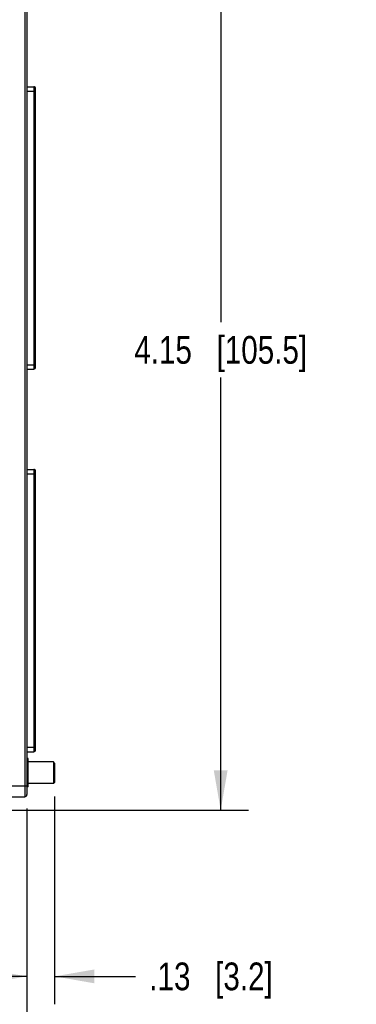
# Model space of a CAD drawing. Header units: inches. Extents: x 0 to 34, y 0 to 22.
# Tile 21 of 84: x 11 to 12.5, y 14.1 to 18.5. Entities that reach past the tile are written whole.
import ezdxf

# ---------------------------------------------------------------- set-up
doc = ezdxf.new("R2010")
doc.units = ezdxf.units.IN
doc.header["$LTSCALE"] = 1.87
doc.header["$MEASUREMENT"] = 0
doc.layers.get('0').update_dxf_attribs({"linetype": 'CONTINUOUS'})
doc.layers.add('02___PRT_ALL_AXES', color=7, linetype='CONTINUOUS')
doc.layers.add('DIMENSIONS', color=7, linetype='CONTINUOUS')
doc.styles.get("Standard").update_dxf_attribs({"font": 'txt', "width": 0.8})
doc.dimstyles.new('DIMSTYLE_2', dxfattribs={"dimtxt": 0.125, "dimasz": 0.18, "dimexe": 0.125, "dimexo": 0.0625, "dimgap": 0.0625, "dimtad": 0, "dimtih": 1, "dimtoh": 1, "dimzin": 4, "dimdsep": 46, "dimtxsty": 'STANDARD', "dimblk": '_FILLED', "dimblk1": '_FILLED', "dimblk2": '_FILLED', "dimcen": 0.09, "dimadec": 0, "dimazin": 0, "dimtp": 0.001, "dimtm": 0.001, "dimtfac": 1, "dimtofl": 0, "dimtmove": 0, "dimatfit": 3, "dimldrblk": '_FILLED', "dimfxl": 1, "dimtolj": 1, "dimtzin": 4, "dimarcsym": 0})

# ---------------------------------------------------------------- blocks, each defined once
blk = doc.blocks.new('_FILLED')
at = {"color": 0, "linetype": 'BYBLOCK'}
blk.add_solid([(0, 0), (-1, 0.174), (-1, -0.174)], dxfattribs=at)
blk = doc.blocks.new('*D13')
at = {"layer": 'DIMENSIONS', "color": 2, "linetype": 'CONTINUOUS'}
for p, q in [((11.063, 19.0905), (12.0105, 19.0905)), ((11.8855, 19.0905), (11.8855, 17.1393)), ((11.8855, 14.938), (11.8855, 16.8893)), ((10.623, 14.938), (12.0105, 14.938))]:
    blk.add_line(p, q, dxfattribs=at)
at = {"layer": 'DIMENSIONS', "color": 2, "linetype": 'CONTINUOUS', "xscale": 0.18, "yscale": 0.18, "zscale": 0.18}
for p, rotation in [((11.8855, 19.0905), 90), ((11.8855, 14.938), 270)]:
    blk.add_blockref('_FILLED', p, dxfattribs=dict(at, rotation=rotation))
at = {"layer": 'DIMENSIONS', "color": 2, "linetype": 'CONTINUOUS', "insert": (11.8855, 17.0768), "char_height": 0.125, "width": 1.225, "attachment_point": 2, "line_spacing_factor": 0.9}
blk.add_mtext('4.15{\\Ftxt.shx;\\W1.000000;\\H0.125000; }[105.5]', dxfattribs=at)
blk = doc.blocks.new('*D14')
at = {"layer": 'DIMENSIONS', "color": 2, "linetype": 'CONTINUOUS'}
for p, q in [((9.53, 15.2314), (9.53, 13.313)), ((11.0105, 14.9455), (11.0105, 13.313)), ((9.53, 13.438), (9.17, 13.438)), ((11.0105, 13.438), (11.3705, 13.438))]:
    blk.add_line(p, q, dxfattribs=at)
at = {"layer": 'DIMENSIONS', "color": 2, "linetype": 'CONTINUOUS', "xscale": 0.18, "yscale": 0.18, "zscale": 0.18}
blk.add_blockref('_FILLED', (9.53, 13.438), dxfattribs=at)
at = {"layer": 'DIMENSIONS', "color": 2, "linetype": 'CONTINUOUS', "xscale": 0.18, "yscale": 0.18, "zscale": 0.18, "rotation": 180}
blk.add_blockref('_FILLED', (11.0105, 13.438), dxfattribs=at)
at = {"layer": 'DIMENSIONS', "color": 2, "linetype": 'CONTINUOUS', "insert": (10.2702, 13.5005), "char_height": 0.125, "width": 1.125, "attachment_point": 2, "line_spacing_factor": 0.9}
blk.add_mtext('1.48{\\Ftxt.shx;\\W1.000000;\\H0.125000; }[37.6]', dxfattribs=at)
blk = doc.blocks.new('*D16')
at = {"layer": 'DIMENSIONS', "color": 2, "linetype": 'CONTINUOUS'}
for p, q in [((11.1355, 15), (11.1355, 14.063)), ((11.0105, 14.9455), (11.0105, 14.063)), ((11.0105, 14.188), (10.6505, 14.188)), ((11.1355, 14.188), (11.5007, 14.188))]:
    blk.add_line(p, q, dxfattribs=at)
at = {"layer": 'DIMENSIONS', "color": 2, "linetype": 'CONTINUOUS', "xscale": 0.18, "yscale": 0.18, "zscale": 0.18}
blk.add_blockref('_FILLED', (11.0105, 14.188), dxfattribs=at)
at = {"layer": 'DIMENSIONS', "color": 2, "linetype": 'CONTINUOUS', "xscale": 0.18, "yscale": 0.18, "zscale": 0.18, "rotation": 180}
blk.add_blockref('_FILLED', (11.1355, 14.188), dxfattribs=at)
at = {"layer": 'DIMENSIONS', "color": 2, "linetype": 'CONTINUOUS', "insert": (11.5632, 14.2505), "char_height": 0.125, "width": 0.925, "attachment_point": 1, "line_spacing_factor": 0.9}
blk.add_mtext('.13{\\Ftxt.shx;\\W1.000000;\\H0.125000; }[3.2]', dxfattribs=at)

msp = doc.modelspace()

# ---------------------------------------------------------------- linework, layer by layer
at = {"color": 7, "linetype": 'CONTINUOUS'}
for p, q in [((11.0005, 19.0905), (11.0005, 14.998)), ((11.0105, 19.0805), (11.0105, 15.008)), ((11.0105, 18.2014), (11.0421, 18.2014)), ((11.0105, 18.1817), (11.05, 18.1817)), ((11.0421, 18.2014), (11.0421, 16.9277)), ((11.05, 16.9356), (11.05, 18.1935)), ((11.0105, 16.9474), (11.05, 16.9474)), ((11.0105, 16.9277), (11.0421, 16.9277)), ((11.0105, 16.4754), (11.0421, 16.4754)), ((11.0105, 16.4557), (11.05, 16.4557)), ((11.0421, 16.4754), (11.0421, 15.2017)), ((11.05, 15.2096), (11.05, 16.4675)), ((11.0105, 15.2214), (11.05, 15.2214)), ((11.0105, 15.2017), (11.0421, 15.2017)), ((11.1305, 15.1555), (11.0155, 15.1555)), ((11.1355, 15.1505), (11.1305, 15.1555)), ((11.1305, 15.1555), (11.1305, 15.0575)), ((11.1355, 15.1505), (11.1355, 15.0625)), ((11.1355, 15.0625), (11.1305, 15.0575)), ((10.7813, 15.048), (11.0105, 15.048)), ((11.1305, 15.0575), (11.0155, 15.0575)), ((10.7813, 14.998), (11.0005, 14.998))]:
    msp.add_line(p, q, dxfattribs=at)
for centre, radius, start, end in [((11.0421, 18.1935), 0.00787, 359.9999, 90), ((11.0421, 16.9356), 0.00787, 270, 0.0001), ((11.0421, 16.4675), 0.00787, 359.9999, 90), ((11.0421, 15.2096), 0.00787, 270, 0.0001), ((11.0005, 15.008), 0.01, 270, 360)]:
    msp.add_arc(centre, radius, start, end, dxfattribs=at)
at = {"layer": '02___PRT_ALL_AXES', "color": 7, "linetype": 'CONTINUOUS'}
for p, q in [((11.0155, 15.1705), (11.0105, 15.1705)), ((11.0155, 15.0425), (11.0155, 15.1705)), ((11.0155, 15.0425), (11.0105, 15.0425))]:
    msp.add_line(p, q, dxfattribs=at)

# ---------------------------------------------------------------- dimensions: what is measured, and where the dimension line sits
at = {"layer": 'DIMENSIONS', "color": 2, "linetype": 'CONTINUOUS'}
for base, p1, p2, angle, picture, middle in [((11.8855, 14.938), (11.0005, 19.0905), (10.5605, 14.938), 270, '*D13', (11.8855, 17.0143)), ((9.53, 13.438), (11.0105, 15.008), (9.53, 15.2939), 180, '*D14', (10.2702, 13.438))]:
    dim = msp.add_linear_dim(base=base, p1=p1, p2=p2, angle=angle, dimstyle='DIMSTYLE_2', dxfattribs=at)
    dim.commit()
    dim.dimension.update_dxf_attribs({"geometry": picture, "text_midpoint": middle, "dimtype": 160})
dim = msp.add_linear_dim(base=(11.1355025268, 14.1879848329), p1=(11.0105025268, 15.0079927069), p2=(11.1355025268, 15.062546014), dimstyle='DIMSTYLE_2', dxfattribs=at)
dim.commit()
dim.dimension.update_dxf_attribs({"geometry": '*D16', "text_midpoint": (12.0256666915, 14.1879848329), "dimtype": 160})

doc.saveas('drawing.dxf')
